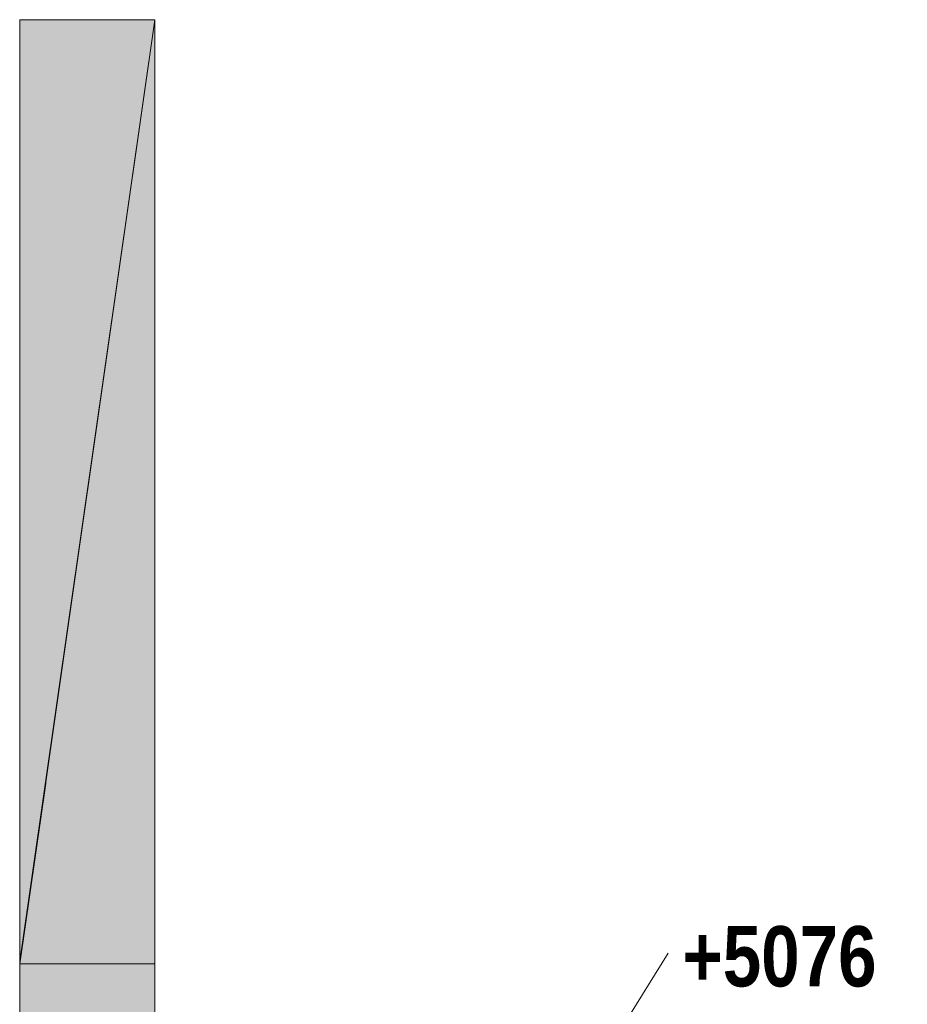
# Model space of a CAD drawing. Header units: millimetres. Extents: x 17 to 413, y 4 to 292.
# Tile 29 of 60: x 139 to 157, y 177 to 198. Entities that reach past the tile are written whole.
import ezdxf

# ---------------------------------------------------------------- set-up
doc = ezdxf.new("R2010")
doc.units = ezdxf.units.MM
for name, color, linetype in [('FILL-EPS', 7, 'Continuous'), ('LINE-C_2E8C94', 7, 'Continuous'), ('LINE-STEEL', 7, 'Continuous'), ('TEXT-STEEL', 7, 'Continuous')]:
    doc.layers.add(name, color=color, linetype=linetype)
doc.styles.add('OpenSansCondensed-Bold', font='OpenSansCondensed-Bold.ttf')

msp = doc.modelspace()

# ---------------------------------------------------------------- hatches: boundary and pattern name
at = {"layer": 'FILL-EPS', "true_color": 0xbae9e9}
h = msp.add_hatch(color=254, dxfattribs=at)
h.dxf.hatch_style = 1
h.paths.add_polyline_path([(138.665, 197.689), (141.51, 197.689), (141.51, 177.815), (138.667, 177.815), (139.211, 181.615), (139.204, 181.616), (138.667, 177.871), (138.665, 177.871), (138.665, 197.689)])
h = msp.add_hatch(color=254, dxfattribs=at)
h.dxf.hatch_style = 1
h.paths.add_polyline_path([(138.667, 177.815), (138.667, 177.871), (141.51, 197.689)])
at = {"layer": 'FILL-EPS', "true_color": 0xccffff}
h = msp.add_hatch(color=7, dxfattribs=at)
h.dxf.hatch_style = 1
h.paths.add_polyline_path([(138.663, 157.447), (138.663, 175.743), (138.665, 175.743), (138.665, 175.756), (138.667, 175.756), (138.667, 177.815), (141.51, 177.815), (141.51, 169.226), (141.51, 157.455), (138.665, 157.455)])
h = msp.add_hatch(color=7, dxfattribs=at)
h.dxf.hatch_style = 1
h.paths.add_polyline_path([(138.663, 175.743), (138.663, 175.743), (138.663, 175.756), (138.667, 175.756), (138.667, 177.815), (141.51, 177.815), (141.51, 169.217), (141.51, 169.202), (141.51, 157.455), (138.665, 157.455), (138.663, 157.455), (138.663, 169.217), (138.663, 169.217), (138.663, 175.743)])
h = msp.add_hatch(color=7, dxfattribs=at)
h.dxf.hatch_style = 1
h.paths.add_polyline_path([(138.665, 169.217), (138.665, 175.743), (138.667, 175.738), (138.667, 177.815), (141.51, 177.815), (141.51, 169.217), (141.51, 169.202), (141.51, 157.455), (138.665, 157.455)])
h = msp.add_hatch(color=7, dxfattribs=at)
h.dxf.hatch_style = 1
h.paths.add_polyline_path([(138.665, 157.455), (138.665, 169.21), (138.665, 169.217), (138.665, 169.217), (138.665, 169.226), (138.665, 175.743), (138.667, 175.743), (138.667, 177.815), (141.51, 177.815), (141.51, 169.226), (141.51, 169.217), (141.51, 169.214), (141.51, 157.455)])
at = {"layer": 'FILL-EPS', "true_color": 0xbae9e9}
h = msp.add_hatch(color=254, dxfattribs=at)
h.dxf.hatch_style = 1
h.paths.add_polyline_path([(138.667, 177.815), (141.51, 177.815), (141.51, 175.822), (140.655, 175.822), (138.667, 175.822)])

# ---------------------------------------------------------------- linework, layer by layer
at = {"layer": 'LINE-C_2E8C94', "lineweight": 5}
for points in [[(138.665, 197.689), (138.665, 197.689), (141.51, 197.689), (141.51, 197.689), (141.51, 177.815), (138.667, 177.815), (139.211, 181.615), (139.204, 181.616), (138.667, 177.871), (138.667, 177.871), (138.667, 177.871), (138.665, 177.871), (138.665, 197.689), (138.665, 197.689)], [(138.667, 177.815), (138.667, 177.871), (141.51, 197.689)], [(138.663, 157.447), (138.663, 175.743), (138.665, 175.743), (138.665, 175.756), (138.667, 175.756), (138.667, 177.815), (141.51, 177.815), (141.51, 169.226), (141.51, 157.455), (138.665, 157.455)], [(138.663, 175.743), (138.663, 175.743), (138.663, 175.756), (138.667, 175.756), (138.667, 177.815), (141.51, 177.815), (141.51, 177.815), (141.51, 169.217), (141.51, 169.217), (141.51, 169.217), (141.51, 169.217), (141.51, 169.202), (141.51, 157.455), (138.665, 157.455), (138.665, 157.455), (138.663, 157.455), (138.663, 169.217), (138.663, 169.217), (138.663, 169.217), (138.663, 175.743)], [(138.665, 169.217), (138.665, 175.743), (138.665, 175.743), (138.667, 175.738), (138.667, 177.815), (141.51, 177.815), (141.51, 177.815), (141.51, 169.217), (141.51, 169.217), (141.51, 169.217), (141.51, 169.217), (141.51, 169.202), (141.51, 157.455), (138.665, 157.455)], [(138.665, 157.455), (138.665, 169.21), (138.665, 169.217), (138.665, 169.217), (138.665, 169.226), (138.665, 175.743), (138.667, 175.743), (138.667, 177.815), (141.51, 177.815), (141.51, 169.226), (141.51, 169.217), (141.51, 169.214), (141.51, 157.455)], [(138.667, 177.815), (138.667, 177.815), (141.51, 177.815), (141.51, 177.815), (141.51, 175.822), (140.655, 175.822), (140.655, 175.822), (138.667, 175.822)]]:
    msp.add_lwpolyline(points, close=True, dxfattribs=at)
at = {"layer": 'LINE-STEEL', "lineweight": 5}
msp.add_line((151.11, 176.118), (152.31, 178.042), dxfattribs=at)

# ---------------------------------------------------------------- texts
at = {"layer": 'TEXT-STEEL', "style": 'OpenSansCondensed-Bold'}
msp.add_text('+5076', height=1.27, dxfattribs=at).set_placement((152.61, 177.342))

doc.saveas('drawing.dxf')
